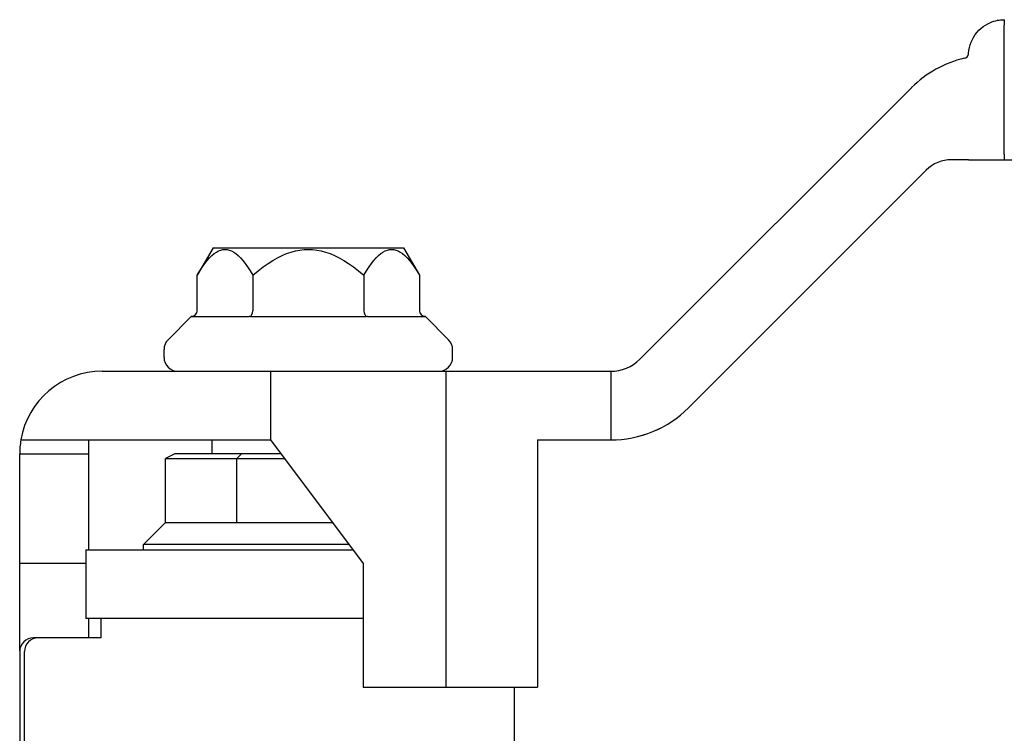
# Model space of a CAD drawing. Header units: millimetres. Extents: x 266 to 437, y 88 to 323.
# Tile 2 of 9: x 278 to 314, y 222 to 248. Entities that reach past the tile are written whole.
import ezdxf

# ---------------------------------------------------------------- set-up
doc = ezdxf.new("R2010")
doc.units = ezdxf.units.MM
doc.layers.add('DETAIL', color=2, linetype='Continuous')

msp = doc.modelspace()

# ---------------------------------------------------------------- linework, layer by layer
at = {"layer": 'DETAIL'}
for p, q in [((313.688, 243.182), (313.688, 247.882)), ((300.429, 235.722), (310.318, 245.611)), ((312.388, 242.982), (311.764, 242.982)), ((312.388, 242.982), (313.673, 242.982)), ((313.673, 242.982), (362.368, 242.982)), ((310.844, 242.602), (302.197, 233.954)), ((302.199, 233.954), (310.846, 242.602)), ((284.905, 239.782), (284.328, 238.782)), ((284.905, 239.782), (291.833, 239.782)), ((291.833, 239.782), (292.411, 238.782)), ((284.328, 237.482), (284.328, 238.782)), ((286.349, 238.782), (286.349, 237.482)), ((290.39, 238.782), (290.39, 237.482)), ((292.411, 238.782), (292.411, 237.482)), ((284.12, 237.283), (283.266, 236.429)), ((284.119, 237.282), (286.21, 237.282)), ((286.278, 237.282), (290.46, 237.282)), ((290.528, 237.282), (292.619, 237.282)), ((292.618, 237.283), (293.473, 236.429)), ((283.119, 235.782), (283.119, 236.075)), ((293.619, 235.782), (293.619, 236.075)), ((280.868, 235.282), (286.994, 235.282)), ((286.994, 235.282), (293.368, 235.282)), ((286.994, 235.282), (286.994, 232.782)), ((293.368, 235.282), (299.368, 235.282)), ((293.368, 235.282), (293.368, 223.782)), ((299.368, 235.282), (299.368, 232.782)), ((277.911, 232.782), (286.994, 232.782)), ((280.369, 232.782), (280.369, 232.282)), ((280.37, 232.782), (280.37, 228.782)), ((284.869, 232.282), (284.869, 232.782)), ((286.994, 232.782), (290.368, 228.282)), ((296.701, 232.782), (299.368, 232.782)), ((296.701, 232.782), (296.701, 223.782)), ((277.869, 232.282), (280.369, 232.282)), ((277.87, 228.282), (277.869, 232.282)), ((280.369, 232.282), (280.369, 228.782)), ((283.516, 232.282), (283.169, 232.109)), ((285.942, 232.282), (283.516, 232.282)), ((285.942, 232.282), (285.769, 232.109)), ((287.369, 232.282), (285.942, 232.282)), ((283.169, 232.109), (285.769, 232.109)), ((283.169, 229.782), (283.169, 232.109)), ((285.769, 232.109), (287.499, 232.109)), ((285.769, 229.782), (285.769, 232.109)), ((283.169, 229.782), (282.369, 228.982)), ((283.169, 229.782), (285.769, 229.782)), ((285.769, 229.782), (289.243, 229.782)), ((289.843, 228.982), (282.369, 228.982)), ((282.369, 228.782), (282.369, 228.982)), ((280.269, 228.782), (289.993, 228.782)), ((280.269, 228.782), (280.269, 226.282)), ((280.269, 228.282), (277.87, 228.282)), ((277.87, 225.1), (277.87, 228.282)), ((290.368, 228.282), (290.368, 223.782)), ((290.368, 226.282), (280.269, 226.282)), ((280.37, 226.282), (280.37, 225.582)), ((280.37, 226.282), (280.37, 225.582)), ((280.831, 225.582), (280.831, 226.282)), ((278.546, 225.582), (278.371, 225.582)), ((280.77, 225.582), (278.546, 225.582)), ((280.831, 225.582), (280.77, 225.582)), ((277.869, 225.082), (277.869, 219.882)), ((278.044, 219.696), (278.044, 225.082)), ((290.368, 223.782), (293.368, 223.782)), ((293.368, 223.782), (296.701, 223.782)), ((295.869, 221.582), (295.869, 223.782))]:
    msp.add_line(p, q, dxfattribs=at)
at = {"layer": 'DETAIL', "flags": 128}
for points in [[(312.391, 246.86), (312.401, 246.963), (312.42, 247.066), (312.447, 247.168), (312.482, 247.267), (312.526, 247.364), (312.577, 247.456), (312.634, 247.542), (312.697, 247.623), (312.764, 247.697), (312.837, 247.765), (312.916, 247.828), (312.999, 247.885), (313.083, 247.933), (313.162, 247.971), (313.237, 248.002), (313.309, 248.026), (313.377, 248.045), (313.44, 248.059), (313.497, 248.068), (313.548, 248.075), (313.591, 248.079), (313.626, 248.081), (313.654, 248.082), (313.674, 248.082)], [(313.674, 248.082), (313.675, 248.082), (313.677, 248.08), (313.679, 248.078), (313.68, 248.074), (313.681, 248.07), (313.683, 248.066), (313.684, 248.06), (313.685, 248.053), (313.685, 248.046), (313.686, 248.039), (313.686, 248.031), (313.687, 248.022), (313.687, 248.013), (313.688, 248.003), (313.688, 247.992), (313.688, 247.981), (313.688, 247.97), (313.688, 247.958), (313.688, 247.945), (313.688, 247.933), (313.688, 247.92), (313.688, 247.907), (313.688, 247.895), (313.688, 247.882)], [(313.688, 248.082), (313.688, 248.082), (313.687, 248.082), (313.686, 248.082), (313.686, 248.082), (313.685, 248.082), (313.685, 248.082), (313.684, 248.082), (313.683, 248.082), (313.683, 248.082), (313.682, 248.082), (313.681, 248.082), (313.681, 248.082), (313.68, 248.082), (313.68, 248.082), (313.679, 248.082), (313.678, 248.082), (313.678, 248.082), (313.677, 248.082), (313.677, 248.082), (313.676, 248.082), (313.675, 248.082), (313.675, 248.082), (313.674, 248.082), (313.674, 248.082)], [(312.388, 246.84), (312.388, 246.84), (312.389, 246.841), (312.389, 246.842), (312.389, 246.843), (312.389, 246.844), (312.389, 246.845), (312.389, 246.846), (312.389, 246.847), (312.389, 246.847), (312.39, 246.848), (312.39, 246.849), (312.39, 246.85), (312.39, 246.851), (312.39, 246.852), (312.39, 246.853), (312.39, 246.853), (312.39, 246.854), (312.39, 246.855), (312.39, 246.856), (312.39, 246.857), (312.391, 246.858), (312.391, 246.859), (312.391, 246.859), (312.391, 246.86)], [(313.688, 243.182), (313.688, 243.17), (313.688, 243.157), (313.688, 243.144), (313.688, 243.131), (313.688, 243.118), (313.688, 243.106), (313.688, 243.094), (313.688, 243.082), (313.688, 243.071), (313.687, 243.06), (313.687, 243.05), (313.687, 243.041), (313.686, 243.032), (313.686, 243.024), (313.685, 243.016), (313.684, 243.009), (313.683, 243.003), (313.682, 242.997), (313.681, 242.993), (313.68, 242.989), (313.678, 242.986), (313.676, 242.984), (313.675, 242.983), (313.673, 242.982)], [(284.328, 238.782), (284.423, 238.942), (284.516, 239.084), (284.605, 239.21), (284.692, 239.321), (284.777, 239.417), (284.861, 239.499), (284.942, 239.567), (285.023, 239.623), (285.103, 239.666), (285.182, 239.696), (285.26, 239.714), (285.338, 239.72), (285.416, 239.714), (285.495, 239.696), (285.574, 239.666), (285.653, 239.623), (285.734, 239.567), (285.816, 239.499), (285.899, 239.417), (285.984, 239.321), (286.071, 239.21), (286.161, 239.084), (286.253, 238.942), (286.349, 238.782)], [(286.349, 238.782), (286.54, 238.942), (286.724, 239.084), (286.903, 239.21), (287.078, 239.321), (287.248, 239.417), (287.414, 239.499), (287.578, 239.567), (287.739, 239.623), (287.898, 239.666), (288.056, 239.696), (288.213, 239.714), (288.369, 239.72), (288.526, 239.714), (288.682, 239.696), (288.84, 239.666), (288.999, 239.623), (289.161, 239.567), (289.324, 239.499), (289.491, 239.417), (289.661, 239.321), (289.835, 239.21), (290.014, 239.084), (290.199, 238.942), (290.39, 238.782)], [(290.39, 238.782), (290.485, 238.942), (290.578, 239.084), (290.667, 239.21), (290.754, 239.321), (290.84, 239.417), (290.923, 239.499), (291.005, 239.567), (291.085, 239.623), (291.165, 239.666), (291.244, 239.696), (291.322, 239.714), (291.4, 239.72), (291.479, 239.714), (291.557, 239.696), (291.636, 239.666), (291.715, 239.623), (291.796, 239.567), (291.878, 239.499), (291.961, 239.417), (292.046, 239.321), (292.133, 239.21), (292.223, 239.084), (292.315, 238.942), (292.411, 238.782)], [(284.12, 237.283), (284.12, 237.283), (284.12, 237.283), (284.12, 237.283), (284.12, 237.283), (284.12, 237.283), (284.12, 237.283), (284.12, 237.283), (284.12, 237.283), (284.12, 237.283), (284.12, 237.283), (284.12, 237.283), (284.12, 237.283), (284.119, 237.283), (284.119, 237.283), (284.119, 237.283), (284.119, 237.282), (284.119, 237.282), (284.119, 237.282), (284.119, 237.282), (284.119, 237.282), (284.119, 237.282), (284.119, 237.282), (284.119, 237.282), (284.119, 237.282)], [(286.21, 237.282), (286.212, 237.282), (286.213, 237.282), (286.215, 237.282), (286.216, 237.282), (286.218, 237.282), (286.219, 237.282), (286.22, 237.282), (286.222, 237.282), (286.223, 237.283), (286.225, 237.283), (286.226, 237.283), (286.227, 237.283), (286.229, 237.283), (286.23, 237.283), (286.232, 237.283), (286.233, 237.283), (286.235, 237.283), (286.236, 237.283), (286.237, 237.283), (286.239, 237.283), (286.24, 237.283), (286.242, 237.283), (286.243, 237.283), (286.245, 237.283)], [(286.245, 237.283), (286.246, 237.283), (286.248, 237.283), (286.249, 237.283), (286.25, 237.283), (286.252, 237.283), (286.253, 237.283), (286.254, 237.283), (286.256, 237.283), (286.257, 237.283), (286.259, 237.283), (286.26, 237.283), (286.261, 237.283), (286.263, 237.283), (286.264, 237.283), (286.265, 237.283), (286.267, 237.282), (286.268, 237.282), (286.27, 237.282), (286.271, 237.282), (286.272, 237.282), (286.274, 237.282), (286.275, 237.282), (286.277, 237.282), (286.278, 237.282)], [(290.46, 237.282), (290.462, 237.282), (290.463, 237.282), (290.465, 237.282), (290.466, 237.282), (290.467, 237.282), (290.469, 237.282), (290.47, 237.282), (290.472, 237.282), (290.473, 237.283), (290.474, 237.283), (290.476, 237.283), (290.477, 237.283), (290.479, 237.283), (290.48, 237.283), (290.481, 237.283), (290.483, 237.283), (290.484, 237.283), (290.485, 237.283), (290.487, 237.283), (290.488, 237.283), (290.49, 237.283), (290.491, 237.283), (290.492, 237.283), (290.494, 237.283)], [(290.494, 237.283), (290.495, 237.283), (290.497, 237.283), (290.498, 237.283), (290.5, 237.283), (290.501, 237.283), (290.503, 237.283), (290.504, 237.283), (290.505, 237.283), (290.507, 237.283), (290.508, 237.283), (290.51, 237.283), (290.511, 237.283), (290.512, 237.283), (290.514, 237.283), (290.515, 237.283), (290.517, 237.282), (290.518, 237.282), (290.52, 237.282), (290.521, 237.282), (290.522, 237.282), (290.524, 237.282), (290.525, 237.282), (290.527, 237.282), (290.528, 237.282)], [(292.619, 237.282), (292.619, 237.282), (292.619, 237.282), (292.619, 237.282), (292.619, 237.282), (292.619, 237.282), (292.619, 237.282), (292.619, 237.282), (292.619, 237.282), (292.619, 237.283), (292.619, 237.283), (292.619, 237.283), (292.619, 237.283), (292.619, 237.283), (292.619, 237.283), (292.619, 237.283), (292.619, 237.283), (292.619, 237.283), (292.619, 237.283), (292.619, 237.283), (292.619, 237.283), (292.618, 237.283), (292.618, 237.283), (292.618, 237.283), (292.618, 237.283)]]:
    msp.add_lwpolyline(points, dxfattribs=at)
at = {"layer": 'DETAIL'}
for centre, radius, start, end in [((312.191, 246.872), 0.2, 283.1483, 350.5815), ((313.146, 242.782), 4, 103.1483, 135), ((311.764, 241.682), 1.3, 90, 135), ((311.766, 241.682), 1.3, 90, 135), ((283.619, 236.075), 0.5, 135, 180), ((293.119, 236.075), 0.5, 0, 45), ((283.619, 235.782), 0.5, 180, 270), ((293.119, 235.782), 0.5, 270, 0), ((299.368, 236.782), 1.5, 270, 315), ((299.368, 236.782), 4, 270, 315), ((299.37, 236.782), 4, 270, 315), ((280.869, 232.282), 3, 170.4059, 180)]:
    msp.add_arc(centre, radius, start, end, dxfattribs=at)
for centre, major_axis, ratio, start_param, end_param in [((284.097, 237.482), (0.231, 0), 0.866025, 4.81399, 6.283185), ((286.233, 237.482), (0, 0.2), 0.57735, 3.243194, 4.712389), ((290.505, 237.482), (0, -0.2), 0.57735, 4.712389, 6.181584), ((292.642, 237.482), (-0.231, 0), 0.866025, 0, 1.469195), ((280.868, 232.282), (0, 3), 0.999874, 0, 1.403348), ((278.371, 225.082), (0.502, 0), 0.996195, 1.570796, 3.141593), ((278.546, 225.082), (-0.502, 0), 0.996195, 4.712389, 6.283185)]:
    msp.add_ellipse(centre, major_axis=major_axis, ratio=ratio, start_param=start_param, end_param=end_param, dxfattribs=at)

doc.saveas('drawing.dxf')
